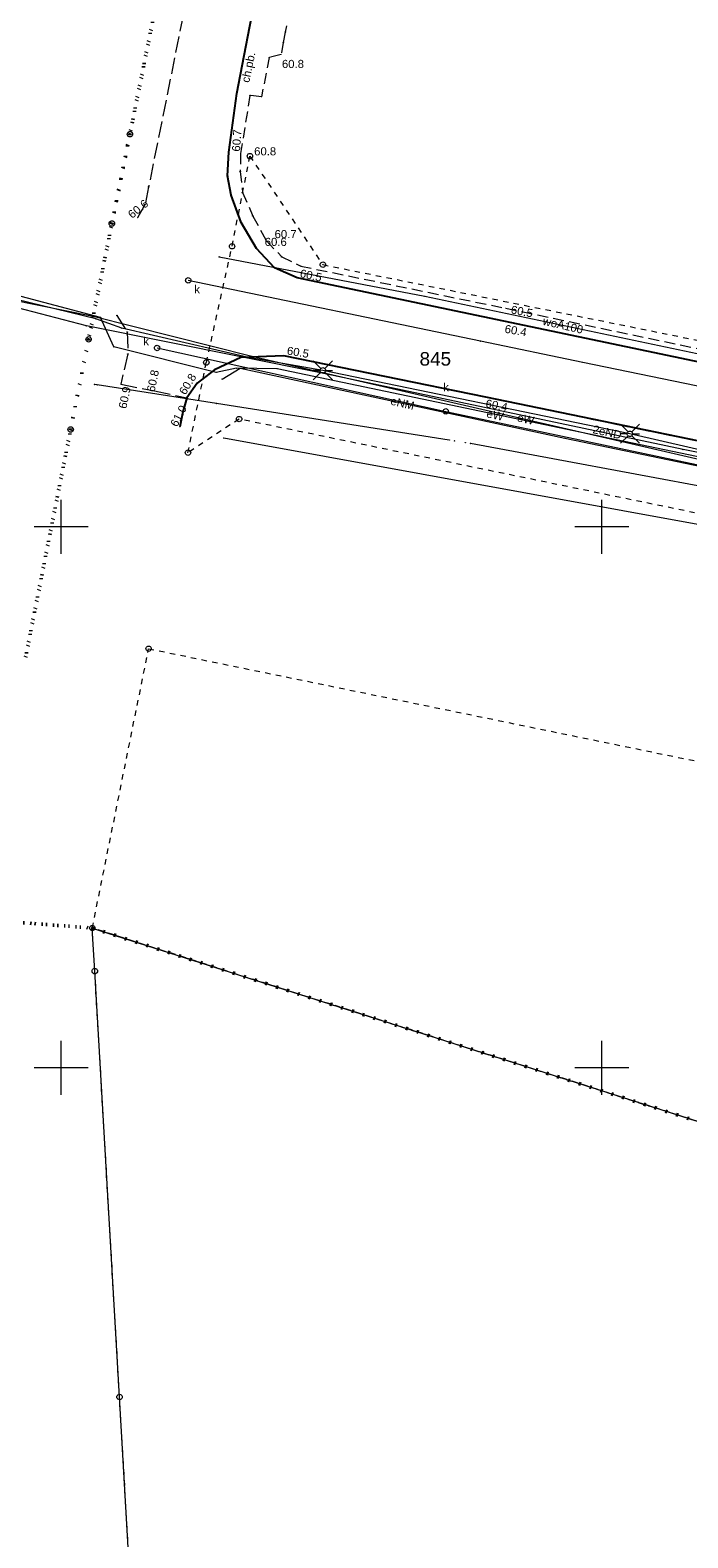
# Model space of a CAD drawing. Header units: millimetres. Extents: x 6421400 to 6424255, y 5791334 to 5793836.
# Tile 11 of 101: x 6422497 to 6422558, y 5792857 to 5792996. Entities that reach past the tile are written whole.
import ezdxf
from ezdxf.enums import TextEntityAlignment as Align

# ---------------------------------------------------------------- set-up
doc = ezdxf.new("R2010")
doc.units = ezdxf.units.MM
for name, pattern in [('KROPK2', [1, 0.05, -0.95]), ('PRZER1-1', [1, 0.5, -0.5]), ('PRZER2-1', [1.5, 1, -0.5]), ('PRZER3-1', [2, 1.5, -0.5])]:
    doc.linetypes.add(name, pattern=pattern)
doc.layers.get('0').update_dxf_attribs({"color": 252})
for name, color, linetype, lineweight in [('GEPPGD', 252, 'Continuous', 18), ('GESDZI', 252, 'Continuous', 18), ('GESDZI_O', 252, 'Continuous', 18), ('GESJAE', 252, 'Continuous', 35), ('GESUZY', 252, 'Continuous', 18), ('GSLKRW', 252, 'Continuous', 25), ('GSPPRB', 252, 'Continuous', 18), ('GSSKOA', 252, 'Continuous', 18), ('GSSKOD', 252, 'Continuous', 18), ('GSSKOD_O', 252, 'Continuous', 18), ('GULENN', 252, 'Continuous', 18), ('GULENN_O', 252, 'Continuous', 18), ('GULEWN', 252, 'Continuous', 18), ('GULEWN_O', 252, 'Continuous', 18), ('GULKSP', 252, 'Continuous', 18), ('GULTPR', 252, 'Continuous', 18), ('GULWOP', 252, 'Continuous', 18), ('GULWOP_O', 252, 'Continuous', 18), ('GUPISL', 252, 'Continuous', 18), ('GUPKSD', 252, 'Continuous', 18), ('GUPKSD_O', 252, 'Continuous', 18), ('Ramka sekcyjna', 252, 'Continuous', 18)]:
    doc.layers.add(name, color=color, linetype=linetype, lineweight=lineweight)
for name, color, linetype in [('GSPWPN', 252, 'Continuous'), ('GSPWPN_O', 252, 'Continuous'), ('xref', 252, 'Continuous')]:
    doc.layers.add(name, color=color, linetype=linetype)
doc.styles.add('Arial', font='arial.ttf')

# ---------------------------------------------------------------- blocks, each defined once
blk = doc.blocks.new('GSPWPN1')
blk.add_hatch(color=0).paths.add_polyline_path([(0, 0.045), (-0.011647, 0.043467), (-0.0225, 0.038971), (-0.03182, 0.03182), (-0.038971, 0.0225), (-0.043467, 0.011647), (-0.045, 0), (-0.043467, -0.011647), (-0.038971, -0.0225), (-0.03182, -0.03182), (-0.0225, -0.038971), (-0.011647, -0.043467), (0, -0.045), (0.011647, -0.043467), (0.0225, -0.038971), (0.03182, -0.03182), (0.038971, -0.0225), (0.043467, -0.011647), (0.045, 0), (0.043467, 0.011647), (0.038971, 0.0225), (0.03182, 0.03182), (0.0225, 0.038971), (0.011647, 0.043467)])
blk = doc.blocks.new('GUPKSD1_1')
at = {"color": 0}
blk.add_lwpolyline([(0.25, 0), (0.241481, -0.064705), (0.216506, -0.125), (0.176777, -0.176777), (0.125, -0.216506), (0.064705, -0.241481), (0, -0.25), (-0.064705, -0.241481), (-0.125, -0.216506), (-0.176777, -0.176777), (-0.216506, -0.125), (-0.241481, -0.064705), (-0.25, 0), (-0.241481, 0.064705), (-0.216506, 0.125), (-0.176777, 0.176777), (-0.125, 0.216506), (-0.064705, 0.241481), (0, 0.25), (0.064705, 0.241481), (0.125, 0.216506), (0.176777, 0.176777), (0.216506, 0.125), (0.241481, 0.064705)], close=True, dxfattribs=at)
blk = doc.blocks.new('GUPISL1_2')
at = {"color": 0}
for points in [[(-0.176777, 0.176777), (-0.883883, 0.883883)], [(0, 0.25), (0, 0.9)], [(0.176777, 0.176777), (0.883883, 0.883883)], [(-0.176777, -0.176777), (-0.883883, -0.883883)], [(0, -0.25), (0, -0.9)], [(0.176777, -0.176777), (0.883883, -0.883883)]]:
    blk.add_lwpolyline(points, dxfattribs=at)
blk.add_lwpolyline([(0.25, 0), (0.241481, -0.064705), (0.216506, -0.125), (0.176777, -0.176777), (0.125, -0.216506), (0.064705, -0.241481), (0, -0.25), (-0.064705, -0.241481), (-0.125, -0.216506), (-0.176777, -0.176777), (-0.216506, -0.125), (-0.241481, -0.064705), (-0.25, 0), (-0.241481, 0.064705), (-0.216506, 0.125), (-0.176777, 0.176777), (-0.125, 0.216506), (-0.064705, 0.241481), (0, 0.25), (0.064705, 0.241481), (0.125, 0.216506), (0.176777, 0.176777), (0.216506, 0.125), (0.241481, 0.064705)], close=True, dxfattribs=at)
blk = doc.blocks.new('GSPPRB0')
at = {"color": 0, "lineweight": 18}
blk.add_lwpolyline([(-0.007955, 0.0225), (0.007955, 0.0225), (0.0225, 0.007955), (0.0225, -0.007955), (0.007955, -0.0225), (-0.007955, -0.0225), (-0.0225, -0.007955), (-0.0225, 0.007955)], close=True, dxfattribs=at)
blk = doc.blocks.new('GEPPGD1_1')
at = {"color": 0}
blk.add_lwpolyline([(0.25, 0), (0.237764, -0.077254), (0.202254, -0.146946), (0.146946, -0.202254), (0.077254, -0.237764), (0, -0.25), (-0.077254, -0.237764), (-0.146946, -0.202254), (-0.202254, -0.146946), (-0.237764, -0.077254), (-0.25, 0), (-0.237764, 0.077254), (-0.202254, 0.146946), (-0.146946, 0.202254), (-0.077254, 0.237764), (0, 0.25), (0.077254, 0.237764), (0.146946, 0.202254), (0.202254, 0.146946), (0.237764, 0.077254)], close=True, dxfattribs=at)
blk = doc.blocks.new('G$CC51CC4AD')
at = {"layer": 'GESDZI', "linetype": 'Continuous', "lineweight": 18, "elevation": 10.3}
blk.add_lwpolyline([(6422517.91, 5792654.59), (6422512.36, 5792749.74), (6422512.03, 5792755.49), (6422511.25, 5792768.96), (6422509.78, 5792794.12), (6422508.32, 5792819.27), (6422506.85, 5792844.43), (6422505.39, 5792869.58), (6422503.1, 5792908.94), (6422502.87, 5792912.92), (6422561.06, 5792894.35), (6422593.68, 5792883.94), (6422625.2, 5792873.87), (6422633.22, 5792871.32), (6422635.09, 5792870.72), (6422630.46, 5792804.26), (6422568.66, 5792800.68), (6422571.58, 5792766.51), (6422626.23, 5792743.45), (6422624.57, 5792719.67)], dxfattribs=at)
at = {"layer": 'GESJAE', "linetype": 'KROPK2', "lineweight": 50, "elevation": 10.3}
for points in [[(6422907.81, 5792890.47), (6422840.35, 5792905.8), (6422794.84, 5792915.28), (6422794.32, 5792925.54), (6422794.3, 5792925.98), (6422777.25, 5792929.18), (6422728.35, 5792938.36), (6422705.29, 5792942.69), (6422677.18, 5792947.97), (6422669.8, 5792949.35), (6422646.82, 5792953.66), (6422642.64, 5792954.4), (6422632.88, 5792956.46), (6422632.06, 5792952.02), (6422630.08, 5792941.18), (6422628.61, 5792932.83), (6422626.33, 5792919.86), (6422625.84, 5792899.88), (6422625.6, 5792889.89), (6422625.2, 5792873.87), (6422593.68, 5792883.94), (6422561.06, 5792894.35), (6422502.87, 5792912.92), (6422491.9, 5792913.76)], [(6422496.7, 5792937.95), (6422500.87, 5792959.01), (6422502.53, 5792967.34), (6422504.68, 5792978.04), (6422506.35, 5792986.3), (6422511, 5793009.35), (6422452.24, 5793021.47)], [(6422452.24, 5793021.47), (6422511, 5793009.35), (6422506.35, 5792986.3), (6422504.68, 5792978.04), (6422502.53, 5792967.34), (6422500.87, 5792959.01), (6422496.7, 5792937.95)], [(6422491.9, 5792913.76), (6422502.87, 5792912.92), (6422561.06, 5792894.35), (6422593.68, 5792883.94), (6422625.2, 5792873.87), (6422625.6, 5792889.89), (6422625.84, 5792899.88), (6422626.33, 5792919.86), (6422628.61, 5792932.83), (6422630.08, 5792941.18), (6422632.06, 5792952.02), (6422632.88, 5792956.46), (6422642.64, 5792954.4), (6422646.82, 5792953.66), (6422669.8, 5792949.35), (6422677.18, 5792947.97), (6422705.29, 5792942.69), (6422728.35, 5792938.36), (6422777.25, 5792929.18), (6422794.3, 5792925.98), (6422794.32, 5792925.54), (6422794.84, 5792915.28), (6422840.35, 5792905.8), (6422907.81, 5792890.47)]]:
    blk.add_lwpolyline(points, dxfattribs=at)
at = {"layer": 'GESUZY', "linetype": 'PRZER1-1', "lineweight": 18, "elevation": 10.18}
for points in [[(6422625.38, 5792937.57), (6422590.84, 5792944.68), (6422576.42, 5792947.64), (6422570.34, 5792948.89), (6422516.45, 5792959.97), (6422511.72, 5792956.86), (6422513.42, 5792965.2), (6422515.8, 5792975.94), (6422517.45, 5792984.27), (6422524.2, 5792974.24), (6422574.85, 5792964.03), (6422590.66, 5792960.77), (6422628.2, 5792952.84), (6422632.88, 5792956.46), (6422632.06, 5792952.02), (6422630.08, 5792941.18), (6422628.61, 5792932.83)], [(6422570.34, 5792948.89), (6422576.42, 5792947.64), (6422590.84, 5792944.68), (6422625.38, 5792937.57), (6422628.61, 5792932.83), (6422626.33, 5792919.86), (6422625.84, 5792899.88), (6422625.6, 5792889.89), (6422625.2, 5792873.87), (6422593.68, 5792883.94), (6422561.06, 5792894.35), (6422502.87, 5792912.92), (6422508.08, 5792938.74), (6422566.57, 5792926.75)]]:
    blk.add_lwpolyline(points, close=True, dxfattribs=at)
blk.add_lwpolyline([(6422517.91, 5792654.59), (6422512.36, 5792749.74), (6422512.03, 5792755.49), (6422511.25, 5792768.96), (6422509.78, 5792794.12), (6422508.88, 5792809.58), (6422508.32, 5792819.27), (6422506.85, 5792844.43), (6422505.39, 5792869.58), (6422503.1, 5792908.94), (6422502.87, 5792912.92), (6422561.06, 5792894.35), (6422593.68, 5792883.94), (6422625.2, 5792873.87), (6422633.22, 5792871.32), (6422635.09, 5792870.72), (6422630.46, 5792804.26), (6422626.23, 5792743.45), (6422624.57, 5792719.67)], dxfattribs=at)
at = {"layer": 'GSLKRW', "linetype": 'Continuous', "lineweight": 25, "elevation": 10.18}
for points in [[(6422637.13, 5792965.38), (6422634.79, 5792956.26), (6422633.49, 5792953.81), (6422632.58, 5792952.49), (6422630.78, 5792951), (6422628.95, 5792950.75), (6422590.01, 5792958.72), (6422540.95, 5792969.03), (6422521.83, 5792973.01), (6422519.72, 5792973.94), (6422518.07, 5792975.72), (6422516.65, 5792978.15), (6422515.71, 5792980.67), (6422515.39, 5792982.44), (6422515.5, 5792984.65), (6422516.23, 5792990.07), (6422518.13, 5792999.83)], [(6422630.18, 5792936.65), (6422630.49, 5792940.19), (6422630.07, 5792942.02), (6422628.81, 5792943.36), (6422627.07, 5792943.93), (6422588.59, 5792951.82), (6422539.26, 5792961.99), (6422520.6, 5792965.82), (6422516.6, 5792965.67), (6422514.16, 5792964.53), (6422512.56, 5792963.28), (6422511.61, 5792961.92), (6422511.24, 5792960.65), (6422510.96, 5792959.24)]]:
    blk.add_lwpolyline(points, dxfattribs=at)
at = {"layer": 'GSSKOA', "linetype": 'PRZER3-1', "lineweight": 18, "elevation": 10.18}
for points in [[(6422512.87, 5793005), (6422512.06, 5793001.2), (6422508.08, 5792981.44), (6422507.75, 5792979.82), (6422507.06, 5792978.57)], [(6422637.13, 5792965.38), (6422634.79, 5792956.26), (6422633.49, 5792953.81), (6422632.58, 5792952.49), (6422630.78, 5792951), (6422628.95, 5792950.75), (6422590.01, 5792958.72), (6422540.95, 5792969.03), (6422521.83, 5792973.01), (6422519.72, 5792973.94), (6422518.07, 5792975.72), (6422516.65, 5792978.15), (6422515.71, 5792980.67), (6422515.39, 5792982.44), (6422515.5, 5792984.65), (6422516.23, 5792990.07), (6422518.13, 5792999.83)], [(6422505.15, 5792969.54), (6422506.1, 5792968.02), (6422506.16, 5792965.99), (6422505.51, 5792963.18), (6422508.62, 5792962.58), (6422511.61, 5792961.92), (6422512.56, 5792963.28), (6422514.16, 5792964.53), (6422516.6, 5792965.67), (6422520.6, 5792965.82), (6422539.26, 5792961.99), (6422588.59, 5792951.82), (6422627.07, 5792943.93), (6422628.81, 5792943.36), (6422630.07, 5792942.02), (6422630.49, 5792940.19), (6422630.18, 5792936.65)]]:
    blk.add_lwpolyline(points, dxfattribs=at)
at = {"layer": 'GSSKOD', "linetype": 'PRZER2-1', "lineweight": 18, "elevation": 10.18}
for points in [[(6422590.01, 5792958.72), (6422540.95, 5792969.03), (6422521.83, 5792973.01), (6422519.72, 5792973.94), (6422518.07, 5792975.72), (6422516.65, 5792978.15), (6422515.71, 5792980.67), (6422515.39, 5792982.44), (6422515.5, 5792984.65), (6422516.23, 5792990.07), (6422518.13, 5792999.83)], [(6422521.37, 5792999.26), (6422520.72, 5792995.74), (6422520.54, 5792994.79), (6422520.34, 5792993.67), (6422519.24, 5792993.4), (6422518.52, 5792989.76), (6422517.45, 5792989.89), (6422516.59, 5792984.52), (6422516.55, 5792982.84), (6422516.77, 5792980.92), (6422517.72, 5792978.73), (6422518.98, 5792976.44), (6422520.39, 5792974.97), (6422522.15, 5792974.11), (6422541.11, 5792970.21), (6422582.7, 5792961.5)]]:
    blk.add_lwpolyline(points, dxfattribs=at)
at = {"layer": 'GULENN', "linetype": 'Continuous', "lineweight": 18, "elevation": 10.18}
for points in [[(6422638.77, 5792940.88), (6422624.07, 5792943.26), (6422591.18, 5792950.41), (6422557.51, 5792957.15), (6422523.98, 5792964.24), (6422502.32, 5792968.58), (6422493.79, 5792970.81), (6422461.93, 5792977.07), (6422430.95, 5792983.25), (6422399.59, 5792989.43), (6422367.42, 5792995.76)], [(6422639.75, 5792940.98), (6422636.94, 5792940.9), (6422629.35, 5792942.45), (6422623.77, 5792943.97), (6422600.37, 5792948.5), (6422591.53, 5792950.57), (6422566.82, 5792955.35), (6422552.6, 5792958.61), (6422524.19, 5792964.47), (6422517.32, 5792965.66), (6422505.61, 5792968.36), (6422503.21, 5792969.22), (6422493.31, 5792971.64)], [(6422514.89, 5792963.65), (6422516.54, 5792964.66), (6422546.59, 5792958.19), (6422572.11, 5792952.91), (6422590.82, 5792949.23), (6422615.77, 5792944.09), (6422628.06, 5792940.95), (6422643.92, 5792938.18)]]:
    blk.add_lwpolyline(points, dxfattribs=at)
at = {"layer": 'GULEWN', "linetype": 'Continuous', "lineweight": 18, "elevation": 10.18}
for points in [[(6422660.86, 5792935.24), (6422637.66, 5792939.67), (6422635.64, 5792939.59), (6422630.12, 5792941.13), (6422625.9, 5792942.7), (6422593.38, 5792949.29), (6422552.1, 5792957.88), (6422519.97, 5792964.62), (6422516.22, 5792964.66), (6422514.33, 5792964.28), (6422504.86, 5792966.65), (6422503.63, 5792969.37), (6422491.59, 5792972.53)], [(6422806.28, 5792857.89), (6422802.65, 5792858.51), (6422803.57, 5792862.91), (6422812.69, 5792906.78), (6422793.23, 5792910.61), (6422765.78, 5792916.15), (6422736.32, 5792921.82), (6422714.75, 5792926.2), (6422679.4, 5792933.02), (6422659.75, 5792936.69), (6422624.08, 5792942.22), (6422591.77, 5792949.17), (6422571.27, 5792953.39), (6422517.64, 5792965.75), (6422502.95, 5792969.45), (6422444.13, 5792981.35)]]:
    blk.add_lwpolyline(points, dxfattribs=at)
at = {"layer": 'GULKSP', "linetype": 'Continuous', "lineweight": 18, "elevation": 10.18}
for points in [[(6422634.13, 5792947.99), (6422618.26, 5792951.15), (6422587.01, 5792957.38), (6422574.08, 5792959.96), (6422568.4, 5792961.09), (6422559.78, 5792962.81), (6422548.23, 5792965.21), (6422538.78, 5792967.17), (6422511.75, 5792972.79)], [(6422508.86, 5792966.54), (6422535.56, 5792960.68), (6422564.74, 5792954.49), (6422565.24, 5792954.38), (6422617.48, 5792943.78), (6422635.3, 5792940.65), (6422651.27, 5792938.09), (6422668.47, 5792933.77)]]:
    blk.add_lwpolyline(points, dxfattribs=at)
at = {"layer": 'GULTPR', "linetype": 'Continuous', "lineweight": 18, "elevation": 10.18}
for points in [[(6422535.89, 5792958.03), (6422514.36, 5792961.4), (6422503.33, 5792963.12), (6422503.08, 5792963.16)], [(6422626.76, 5792937.42), (6422590.88, 5792943.89), (6422570.22, 5792948.17), (6422515.03, 5792958.2)], [(6422591.16, 5792947.78), (6422537.86, 5792957.71)]]:
    blk.add_lwpolyline(points, dxfattribs=at)
at = {"layer": 'GULWOP', "linetype": 'Continuous', "lineweight": 18, "elevation": 10.18}
blk.add_lwpolyline([(6422514.61, 5792974.96), (6422533.63, 5792971.32), (6422585.19, 5792960.47), (6422588.81, 5792960.05), (6422628.92, 5792951.7), (6422629.39, 5792951.62)], dxfattribs=at)
at = {"layer": 'Ramka sekcyjna', "linetype": 'Continuous', "lineweight": 18, "elevation": 100, "flags": 128}
for points in [[(6422500, 5792947.5), (6422500, 5792952.5)], [(6422550, 5792947.5), (6422550, 5792952.5)], [(6422502.5, 5792950), (6422497.5, 5792950)], [(6422552.5, 5792950), (6422547.5, 5792950)], [(6422500, 5792897.5), (6422500, 5792902.5)], [(6422550, 5792897.5), (6422550, 5792902.5)], [(6422502.5, 5792900), (6422497.5, 5792900)], [(6422552.5, 5792900), (6422547.5, 5792900)]]:
    blk.add_lwpolyline(points, dxfattribs=at)
at = {"layer": 'GEPPGD', "linetype": 'Continuous', "lineweight": 18, "rotation": 90}
for p in [(6422506.35, 5792986.3, 10.32), (6422517.45, 5792984.27, 10.32), (6422504.68, 5792978.04, 10.32), (6422515.8, 5792975.94, 10.32), (6422524.2, 5792974.24, 10.32), (6422502.53, 5792967.34, 10.32), (6422513.42, 5792965.2, 10.32), (6422516.45, 5792959.97, 10.32), (6422500.87, 5792959.01, 10.32), (6422511.72, 5792956.86, 10.32), (6422508.08, 5792938.74, 10.32), (6422502.87, 5792912.92, 10.32), (6422503.1, 5792908.94, 10.32), (6422505.39, 5792869.58, 10.32)]:
    blk.add_blockref('GEPPGD1_1', p, dxfattribs=at)
at = {"layer": 'GSPPRB', "linetype": 'Continuous', "lineweight": 18, "rotation": 90}
for p in [(6422520.72, 5792995.74, 10.28), (6422520.54, 5792994.79, 10.28), (6422519.24, 5792993.4, 10.28), (6422516.23, 5792990.07, 10.28), (6422517.45, 5792989.89, 10.28), (6422518.52, 5792989.76, 10.28), (6422515.39, 5792982.44, 10.28), (6422516.55, 5792982.84, 10.28), (6422508.08, 5792981.44, 10.28), (6422516.77, 5792980.92, 10.28), (6422507.75, 5792979.82, 10.28), (6422515.71, 5792980.67, 10.28), (6422516.65, 5792978.15, 10.28), (6422517.72, 5792978.73, 10.28), (6422514.61, 5792974.96, 10.28), (6422519.72, 5792973.94, 10.28), (6422520.39, 5792974.97, 10.28), (6422522.15, 5792974.11, 10.28), (6422533.63, 5792971.32, 10.28), (6422502.32, 5792968.58, 10.28), (6422502.95, 5792969.45, 10.28), (6422503.21, 5792969.22, 10.28), (6422503.63, 5792969.37, 10.28), (6422505.15, 5792969.54, 10.28), (6422505.61, 5792968.36, 10.28), (6422506.1, 5792968.02, 10.28), (6422538.78, 5792967.17, 10.28), (6422504.86, 5792966.65, 10.28), (6422506.16, 5792965.99, 10.28), (6422516.6, 5792965.67, 10.28), (6422517.32, 5792965.66, 10.28), (6422517.64, 5792965.75, 10.28), (6422514.16, 5792964.53, 10.28), (6422514.33, 5792964.28, 10.28), (6422516.22, 5792964.66, 10.28), (6422516.54, 5792964.66, 10.28), (6422519.97, 5792964.62, 10.28), (6422523.98, 5792964.24, 10.28), (6422548.23, 5792965.21, 10.28), (6422503.08, 5792963.16, 10.28), (6422503.33, 5792963.12, 10.28), (6422512.56, 5792963.28, 10.28), (6422514.89, 5792963.65, 10.28), (6422514.36, 5792961.4, 10.28), (6422511.24, 5792960.65, 10.28), (6422515.03, 5792958.2, 10.28), (6422535.89, 5792958.03, 10.28), (6422536.38, 5792957.95, 10.28), (6422537.37, 5792957.79, 10.28), (6422537.86, 5792957.71, 10.28), (6422546.59, 5792958.19, 10.28), (6422552.1, 5792957.88, 10.28), (6422557.51, 5792957.15, 10.28)]:
    blk.add_blockref('GSPPRB0', p, dxfattribs=at)
at = {"layer": 'GSPWPN', "linetype": 'Continuous', "lineweight": 5, "rotation": 90}
for p in [(6422520.34, 5792993.67, 10.2), (6422515.5, 5792984.65, 10.2), (6422516.59, 5792984.52, 10.2), (6422507.06, 5792978.57, 10.2), (6422518.07, 5792975.72, 10.2), (6422518.98, 5792976.44, 10.2), (6422521.83, 5792973.01, 10.2), (6422541.11, 5792970.21, 10.2), (6422540.95, 5792969.03, 10.2), (6422520.6, 5792965.82, 10.2), (6422505.51, 5792963.18, 10.2), (6422508.62, 5792962.58, 10.2), (6422511.61, 5792961.92, 10.2), (6422539.26, 5792961.99, 10.2), (6422510.96, 5792959.24, 10.2)]:
    blk.add_blockref('GSPWPN1', p, dxfattribs=at)
at = {"layer": 'GUPISL', "linetype": 'Continuous', "lineweight": 18, "rotation": 90}
for p in [(6422524.19, 5792964.47, 10.24), (6422552.6, 5792958.61, 10.24)]:
    blk.add_blockref('GUPISL1_2', p, dxfattribs=at)
at = {"layer": 'GUPKSD', "linetype": 'Continuous', "lineweight": 18, "rotation": 90}
for p in [(6422511.75, 5792972.79, 10.24), (6422508.86, 5792966.54, 10.24), (6422535.56, 5792960.68, 10.24)]:
    blk.add_blockref('GUPKSD1_1', p, dxfattribs=at)
at = {"layer": 'GESDZI_O', "linetype": 'Continuous', "lineweight": 0, "style": 'Arial'}
blk.add_text('845', height=1.25, rotation=360, dxfattribs=at).set_placement((6422534.6, 5792964.91, 10.8), align=Align.CENTER)
at = {"layer": 'GSPWPN_O', "linetype": 'Continuous', "lineweight": 0, "style": 'Arial'}
for s, rotation, p in [('60.8', 360, (6422520.41, 5792992.42, 10.8)), ('60.7', 85.9495, (6422516.53, 5792984.67, 10.8)), ('60.8', 360, (6422517.84, 5792984.34, 10.8)), ('60.6', 39.1603, (6422506.55, 5792978.46, 10.8)), ('60.7', 360, (6422519.73, 5792976.69, 10.8)), ('60.6', 360, (6422518.82, 5792975.97, 10.8)), ('60.5', 347.7152, (6422522.02, 5792973.1, 10.8)), ('60.5', 349.2965, (6422541.54, 5792969.74, 10.8)), ('60.4', 349.8971, (6422540.97, 5792967.96, 10.8)), ('60.5', 350.798, (6422520.83, 5792965.94, 10.8)), ('60.8', 78.2089, (6422508.63, 5792962.43, 10.8)), ('60.9', 78.2135, (6422506.02, 5792960.88, 10.8)), ('60.8', 58.7588, (6422511.48, 5792962.14, 10.8)), ('60.4', 349.0274, (6422539.2, 5792961.07, 10.8)), ('61.0', 62.6643, (6422510.71, 5792959.18, 10.8))]:
    blk.add_text(s, height=0.75, rotation=rotation, dxfattribs=at).set_placement(p)
at = {"layer": 'GSSKOD_O', "linetype": 'Continuous', "lineweight": 0, "style": 'Arial'}
blk.add_text('ch.pb.', height=0.75, rotation=78.1478, dxfattribs=at).set_placement((6422517.67, 5792992.41, 10.8), align=Align.CENTER)
at = {"layer": 'GULENN_O', "linetype": 'Continuous', "lineweight": 0, "style": 'Arial'}
for s, rotation, p in [('eNM', 346.7986, (6422531.48, 5792961.06, 10.8)), ('2eND', 347.6267, (6422550.42, 5792958.39, 10.8))]:
    blk.add_text(s, height=0.75, rotation=rotation, dxfattribs=at).set_placement(p, align=Align.CENTER)
at = {"layer": 'GULEWN_O', "linetype": 'Continuous', "lineweight": 0, "style": 'Arial'}
for rotation, p in [(347.7007, (6422540.05, 5792959.97, 10.8)), (347.5098, (6422542.88, 5792959.6, 10.8))]:
    blk.add_text('eW', height=0.75, rotation=rotation, dxfattribs=at).set_placement(p, align=Align.CENTER)
at = {"layer": 'GULWOP_O', "linetype": 'Continuous', "lineweight": 0, "style": 'Arial'}
blk.add_text('woA100', height=0.75, rotation=347.0565, dxfattribs=at).set_placement((6422546.33, 5792968.27, 10.8), align=Align.CENTER)
at = {"layer": 'GUPKSD_O', "linetype": 'Continuous', "lineweight": 0, "style": 'Arial'}
for p in [(6422512.83, 5792971.59, 10.8), (6422508.11, 5792966.79, 10.8), (6422535.85, 5792962.54, 10.8)]:
    blk.add_text('k', height=0.75, rotation=360, dxfattribs=at).set_placement(p, align=Align.RIGHT)

msp = doc.modelspace()

# ---------------------------------------------------------------- block references
at = {"layer": 'xref'}
msp.add_blockref('G$CC51CC4AD', (0, 0), dxfattribs=at)

doc.saveas('drawing.dxf')
